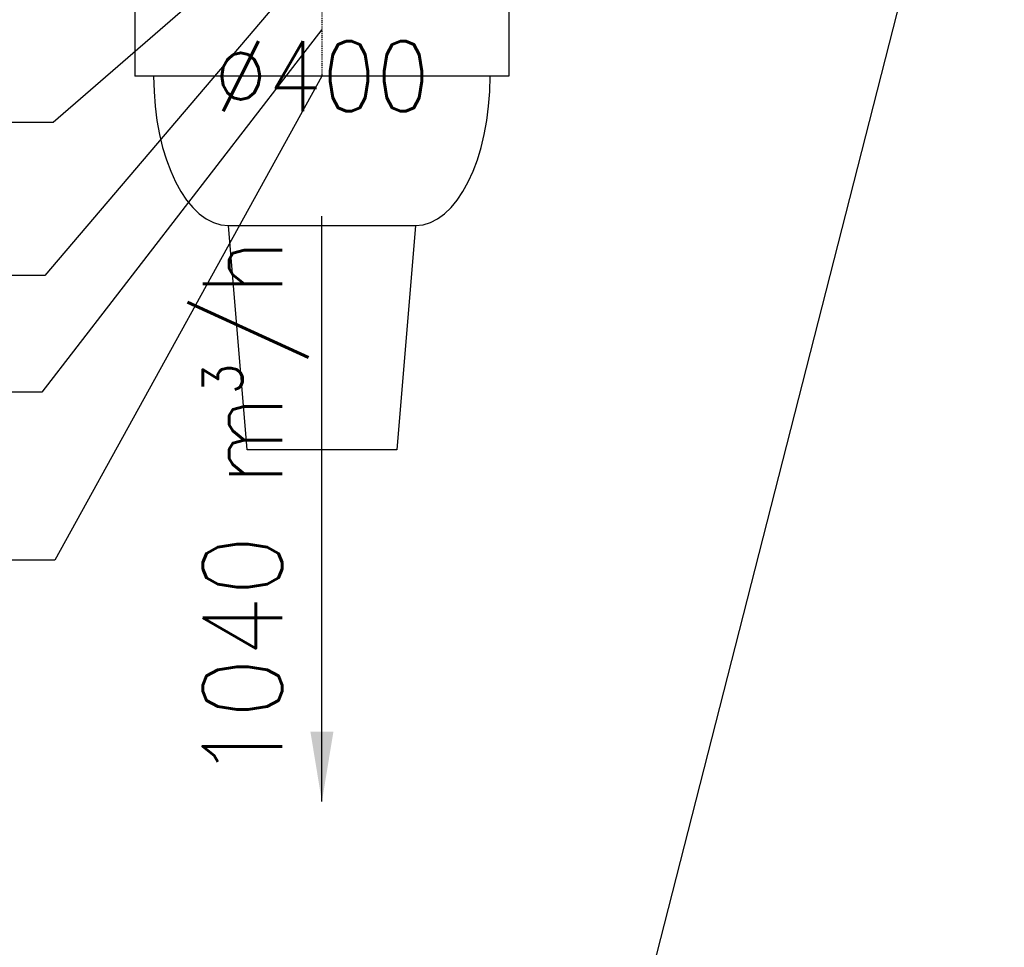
# Model space of a CAD drawing. Header units: millimetres. Extents: x -56303 to -45239, y -20463 to -4540.
# Tile 212 of 256: x -50900 to -50794, y -11773 to -11674. Entities that reach past the tile are written whole.
import ezdxf

# ---------------------------------------------------------------- set-up
doc = ezdxf.new("R2010")
doc.units = ezdxf.units.MM
doc.linetypes.add('DASHDOT', pattern=[1, 0.5, -0.25, 0, -0.25])
for name, color, linetype in [('_HVAC_opis', 3, 'Continuous'), ('FLUID-N1', 7, 'Continuous'), ('FLUID-N1-75-DIM', 7, 'Continuous'), ('FLUID-N1-80-NUM', 7, 'Continuous'), ('FLUID-N1-85-ARRGR', 7, 'Continuous'), ('FLUID-N1-SYM', 7, 'Continuous')]:
    doc.layers.add(name, color=color, linetype=linetype)
doc.styles.add('FDBES', font='simplex.shx')
doc.styles.add('OPIS1', font='ROMANS.SHX', dxfattribs={"width": 0.9})
doc.dimstyles.new('FDBES', dxfattribs={"dimscale": 50, "dimtxt": 4, "dimasz": 2.5, "dimexe": 0.8, "dimexo": 2, "dimgap": 1, "dimtad": 1, "dimdsep": 46, "dimtxsty": 'FDBES', "dimcen": 2.5, "dimclrd": 4, "dimclre": 5, "dimadec": 0, "dimazin": 0, "dimtfac": 1, "dimtmove": 0, "dimatfit": 3, "dimfxl": 1, "dimarcsym": 0})
doc.dimstyles.new('wymiar', dxfattribs={"dimtxt": 8, "dimasz": 5, "dimexe": 0.1, "dimexo": 0.1, "dimgap": 1, "dimtad": 1, "dimdec": 0, "dimlfac": 10, "dimdsep": 46, "dimtxsty": 'OPIS1', "dimblk": 'OBLIQUE', "dimcen": 10, "dimclrd": 256, "dimclre": 256, "dimadec": 0, "dimazin": 0, "dimtfac": 1, "dimtdec": 0, "dimtmove": 0, "dimatfit": 3, "dimfxl": 1, "dimarcsym": 0})

# ---------------------------------------------------------------- blocks, each defined once
blk = doc.blocks.new('*U625')
at = {"color": 132, "linetype": 'Continuous', "lineweight": -2}
for p, q in [((-50, -200), (-50, 200)), ((50, 200), (50, -200))]:
    blk.add_line(p, q, dxfattribs=at)
at = {"color": 0, "linetype": 'ByBlock', "lineweight": -2}
for p, q in [((-50, 200), (50, 200)), ((-50, -200), (50, -200))]:
    blk.add_line(p, q, dxfattribs=at)
at = {"layer": 'FLUID-N1-SYM', "color": 7, "linetype": 'DASHDOT'}
blk.add_line((-50, 0), (50, 0), dxfattribs=at)
blk = doc.blocks.new('*U633')
at = {"color": 0, "linetype": 'ByBlock', "lineweight": -2}
for p, q in [((-100, 160), (-80, 400)), ((-80, 400), (80, 400)), ((80, 400), (100, 160)), ((100, 160), (-100, 160))]:
    blk.add_line(p, q, dxfattribs=at)
for centre, start_param, end_param in [((-100, 0), 0, 1.570796), ((100, 0), 4.712389, 6.283185)]:
    blk.add_ellipse(centre, major_axis=(0, 160), ratio=0.5, start_param=start_param, end_param=end_param, dxfattribs=at)
blk = doc.blocks.new('_Oblique')
at = {"color": 0, "linetype": 'ByBlock', "lineweight": -2}
blk.add_line((-0.5, -0.5), (0.5, 0.5), dxfattribs=at)

msp = doc.modelspace()

# ---------------------------------------------------------------- linework, layer by layer
at = {"layer": '_HVAC_opis', "color": 3}
msp.add_line((-50880.37, -11964.85), (-50794.44, -11628.15), dxfattribs=at)
at = {"layer": 'FLUID-N1-80-NUM', "color": 3}
for p, q in [((-50896.18, -11684.81), (-50944.07, -11684.81)), ((-50897.07, -11701.19), (-50945.29, -11701.19)), ((-50897.41, -11713.69), (-50945.3, -11713.69)), ((-50896, -11731.65), (-50943.89, -11731.65))]:
    msp.add_line(p, q, dxfattribs=at)

# ---------------------------------------------------------------- block references
at = {"layer": 'FLUID-N1', "color": 132, "linetype": 'Continuous', "zscale": 0.1}
for name, p, xscale, yscale, rotation in [('*U625', (-50867.44, -11674.86, 0), 0.1000000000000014, 0.1000000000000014, 270), ('*U633', (-50867.44, -11679.86), 0.09999999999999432, 0.09999999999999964, 179.9999999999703)]:
    msp.add_blockref(name, p, dxfattribs=dict(at, xscale=xscale, yscale=yscale, rotation=rotation))

# ---------------------------------------------------------------- texts
at = {"layer": 'FLUID-N1-75-DIM', "color": 61, "insert": (-50867.44, -11679.86), "char_height": 7.5, "attachment_point": 5, "style": 'OPIS1'}
msp.add_mtext('∅400\\P', dxfattribs=at)
at = {"layer": 'FLUID-N1-85-ARRGR', "color": 3, "insert": (-50867.44, -11726.19), "char_height": 8.5, "attachment_point": 5, "rotation": 90, "style": 'OPIS1'}
msp.add_mtext('1040 m{\\A2;\\H0.5x;3}/h\\P ', dxfattribs=at)

# ---------------------------------------------------------------- leaders
at = {"layer": 'FLUID-N1-80-NUM', "color": 3}
for points in [[(-50867.44, -11659.86), (-50896.18, -11684.81)], [(-50867.44, -11666.36), (-50897.07, -11701.19)], [(-50867.44, -11674.86), (-50897.41, -11713.69)], [(-50867.44, -11679.86), (-50896, -11731.65)]]:
    msp.add_leader(points, dimstyle='wymiar', override={"dimscale": 0.1, "dimclrd": 3, "dimclre": 3}, dxfattribs=at)
at = {"layer": 'FLUID-N1-85-ARRGR', "color": 3}
msp.add_leader([(-50867.44, -11757.51), (-50867.44, -11694.86)], dimstyle='FDBES', override={"dimscale": 3, "dimclrd": 3}, dxfattribs=at)

doc.saveas('drawing.dxf')
